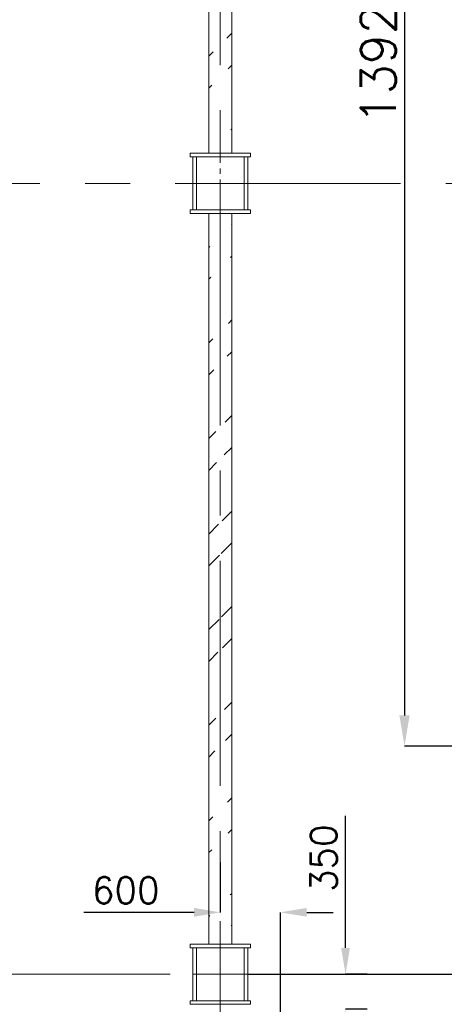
# Model space of a CAD drawing. Header units: inches. Extents: x 0 to 1545919, y 0 to 23143738.
# Tile 142 of 197: x 185287 to 189526, y 144937 to 154772. Entities that reach past the tile are written whole.
import ezdxf

# ---------------------------------------------------------------- set-up
doc = ezdxf.new("R2010")
doc.units = ezdxf.units.IN
doc.header["$LTSCALE"] = 1800
doc.header["$MEASUREMENT"] = 0
doc.linetypes.add('CENTER', pattern=[2, 1.25, -0.25, 0.25, -0.25])
doc.linetypes.add('CENTER2', pattern=[1.125, 0.75, -0.125, 0.125, -0.125])
doc.layers.get('0').update_dxf_attribs({"color": 253, "lineweight": 5})
doc.layers.get('Defpoints').update_dxf_attribs({"lineweight": 18})
for name, color, linetype, lineweight in [('AUX COL', 1, 'Continuous', 18), ('DIM', 4, 'Continuous', 18), ('GRID', 251, 'CENTER', 18), ('STEEL', 231, 'Continuous', 18), ('WALL', 6, 'Continuous', 18)]:
    doc.layers.add(name, color=color, linetype=linetype, lineweight=lineweight)
doc.styles.add('ROMANS', font='romans.shx')
doc.dimstyles.new('USER175', dxfattribs={"dimscale": 175, "dimtxt": 2, "dimasz": 1.75, "dimexe": 0, "dimexo": 0, "dimgap": 0.5, "dimtad": 1, "dimdec": 0, "dimzin": 0, "dimdsep": 46, "dimtxsty": 'ROMANS', "dimcen": 0, "dimclrd": 4, "dimclre": 4, "dimclrt": 4, "dimadec": 0, "dimazin": 0, "dimtfac": 0.09, "dimtdec": 0, "dimtix": 1, "dimtofl": 0, "dimtmove": 0, "dimatfit": 3, "dimfxl": 1, "dimtolj": 1, "dimtzin": 0, "dimarcsym": 0})
pattern_1 = [(45, (122500, 0), (-477.297, 477.297), []), (45, (122818.2, 0), (-477.297, 477.297), [])]

# ---------------------------------------------------------------- blocks, each defined once
blk = doc.blocks.new('AUX COLUMNS')
at = {"color": 2, "linetype": 'CENTER2', "ltscale": 0.25}
for p, q in [((-207037.8, 59615), (-207037.8, 60215)), ((-207312.8, 59915), (-206762.8, 59915)), ((-207037.8, 51715), (-207037.8, 52315)), ((-207312.8, 52015), (-206762.8, 52015))]:
    blk.add_line(p, q, dxfattribs=at)
at = {"layer": 'AUX COL'}
for p, q in [((-207312.8, 59651), (-207312.8, 60179)), ((-207276.8, 59651), (-207276.8, 60179)), ((-206798.8, 59651), (-206798.8, 60179)), ((-206762.8, 59651), (-206762.8, 60179)), ((-207312.8, 51751), (-207312.8, 52279)), ((-207276.8, 51751), (-207276.8, 52279)), ((-206798.8, 51751), (-206798.8, 52279)), ((-206762.8, 51751), (-206762.8, 52279))]:
    blk.add_line(p, q, dxfattribs=at)
for points in [[(-207337.8, 60215), (-206737.8, 60215), (-206737.8, 60179), (-207337.8, 60179)], [(-207337.8, 59651), (-206737.8, 59651), (-206737.8, 59615), (-207337.8, 59615)], [(-207337.8, 52315), (-206737.8, 52315), (-206737.8, 52279), (-207337.8, 52279)], [(-207337.8, 51751), (-206737.8, 51751), (-206737.8, 51715), (-207337.8, 51715)]]:
    blk.add_lwpolyline(points, close=True, dxfattribs=at)
at = {"layer": 'GRID'}
for p, q in [((-136837.8, 59915), (-243037.8, 59915)), ((-171537.8, 52015), (-242037.8, 52015))]:
    blk.add_line(p, q, dxfattribs=at)
blk = doc.blocks.new('*D781')
at = {"layer": 'Defpoints', "color": 0, "transparency": 16777216}
for p in [(190290, 161437), (189128.8, 147517), (190290, 147517)]:
    blk.add_point(p, dxfattribs=at)
at = {"layer": 'DIM', "color": 4, "lineweight": -2, "transparency": 16777216}
for p, q in [((190290, 161437), (189128.8, 161437)), ((189128.8, 161130.8), (189128.8, 147823.3)), ((190290, 147517), (189128.8, 147517))]:
    blk.add_line(p, q, dxfattribs=at)
at = {"layer": 'DIM', "color": 4, "transparency": 16777216}
for points in [[(189077.8, 161130.8), (189179.9, 161130.8), (189128.8, 161437)], [(189077.8, 147823.3), (189179.9, 147823.3), (189128.8, 147517)]]:
    blk.add_solid(points, dxfattribs=at)
at = {"layer": 'DIM', "color": 4, "transparency": 16777216, "insert": (188866.3, 154477), "char_height": 350, "attachment_point": 5, "rotation": 90, "style": 'ROMANS'}
blk.add_mtext('\\A1;13920', dxfattribs=at)
blk = doc.blocks.new('*D919')
at = {"layer": 'Defpoints', "color": 0, "transparency": 16777216}
for p in [(188540, 145237), (188757.5, 145237), (188757.5, 144887)]:
    blk.add_point(p, dxfattribs=at)
at = {"layer": 'DIM', "color": 4, "lineweight": -2, "transparency": 16777216}
for p, q in [((188540, 145499.5), (188540, 146821.2)), ((188757.5, 145237), (188540, 145237)), ((188757.5, 144887), (188540, 144887)), ((188540, 144624.5), (188540, 144362))]:
    blk.add_line(p, q, dxfattribs=at)
at = {"layer": 'DIM', "color": 4, "transparency": 16777216}
for points in [[(188496.3, 145499.5), (188583.8, 145499.5), (188540, 145237)], [(188496.3, 144624.5), (188583.8, 144624.5), (188540, 144887)]]:
    blk.add_solid(points, dxfattribs=at)
at = {"layer": 'DIM', "color": 4, "transparency": 16777216, "insert": (188321.3, 146396.2), "char_height": 262.5, "attachment_point": 5, "rotation": 90, "style": 'ROMANS'}
blk.add_mtext('\\A1;350', dxfattribs=at)
blk = doc.blocks.new('*D920')
at = {"layer": 'Defpoints', "color": 0, "transparency": 16777216}
for p in [(187290, 146355.6), (187290, 145855.6), (187890, 144761.2)]:
    blk.add_point(p, dxfattribs=at)
at = {"layer": 'DIM', "color": 4, "lineweight": -2, "transparency": 16777216}
for p, q in [((187290, 146355.6), (187290, 145855.6)), ((187027.5, 145855.6), (185927.5, 145855.6)), ((187890, 144761.2), (187890, 145855.6)), ((188152.5, 145855.6), (188415, 145855.6))]:
    blk.add_line(p, q, dxfattribs=at)
at = {"layer": 'DIM', "color": 4, "transparency": 16777216}
for points in [[(187027.5, 145899.4), (187027.5, 145811.9), (187290, 145855.6)], [(188152.5, 145899.4), (188152.5, 145811.9), (187890, 145855.6)]]:
    blk.add_solid(points, dxfattribs=at)
at = {"layer": 'DIM', "color": 4, "transparency": 16777216, "insert": (186346.3, 146074.4), "char_height": 262.5, "attachment_point": 5, "style": 'ROMANS'}
blk.add_mtext('\\A1;600', dxfattribs=at)

msp = doc.modelspace()

# ---------------------------------------------------------------- hatches: boundary and pattern name
h = msp.add_hatch()
h.set_pattern_fill('ANSI32', color=256, scale=1800, style=0)
h.set_pattern_definition(pattern_1)
edge = h.paths.add_edge_path()
edge.add_line((187405.003, 158837.047), (187405.003, 153437.047))
edge.add_line((187175.003, 158837.047), (187175.003, 153437.047))
h = msp.add_hatch()
h.set_pattern_fill('ANSI32', color=256, scale=1800, style=0)
h.set_pattern_definition(pattern_1)
edge = h.paths.add_edge_path()
edge.add_line((187405.003, 152837.047), (187405.003, 145537.047))
edge.add_line((187175.003, 152837.047), (187175.003, 145537.047))

# ---------------------------------------------------------------- linework, layer by layer
at = {"layer": 'GRID'}
msp.add_line((187290.003, 121918.052), (187290.003, 227800.429), dxfattribs=at)
at = {"layer": 'STEEL', "const_width": 15}
msp.add_lwpolyline([(187565.003, 145237.047), (191290.003, 145237.047), (191290.003, 141522.384)], dxfattribs=at)
at = {"layer": 'WALL'}
for p, q in [((187175.003, 158837.047), (187175.003, 153437.047)), ((187405.003, 158837.047), (187405.003, 153437.047)), ((187175.003, 152837.047), (187175.003, 145537.047)), ((187405.003, 152837.047), (187405.003, 145537.047))]:
    msp.add_line(p, q, dxfattribs=at)

# ---------------------------------------------------------------- block references
at = {"layer": 'AUX COL'}
msp.add_blockref('AUX COLUMNS', (394327.812, 93222.023), dxfattribs=at)

# ---------------------------------------------------------------- dimensions: what is measured, and where the dimension line sits
at = {"layer": 'DIM'}
dim = msp.add_linear_dim(base=(189128.819, 147517.047), p1=(190290.003, 161437.047), p2=(190290.003, 147517.047), angle=90, dimstyle='USER175', override={"dimtmove": 0}, dxfattribs=at)
dim.commit()
dim.dimension.update_dxf_attribs({"geometry": '*D781', "text_midpoint": (188866.319, 154477.047)})
dim = msp.add_linear_dim(base=(188540.003, 145237.047), p1=(188757.486, 144887.047), p2=(188757.486, 145237.047), angle=90, dimstyle='USER175', override={"dimtxt": 1.5, "dimasz": 1.5, "dimtmove": 0}, dxfattribs=at)
dim.commit()
dim.dimension.update_dxf_attribs({"geometry": '*D919', "text_midpoint": (188540.003, 146396.219), "dimtype": 160})
dim = msp.add_linear_dim(base=(187290.003, 145855.635), p1=(187890.003, 144761.165), p2=(187290.003, 146355.635), dimstyle='USER175', override={"dimtxt": 1.5, "dimasz": 1.5, "dimtmove": 0}, dxfattribs=at)
dim.commit()
dim.dimension.update_dxf_attribs({"geometry": '*D920', "text_midpoint": (186346.253, 145855.635), "dimtype": 160})

doc.saveas('drawing.dxf')
